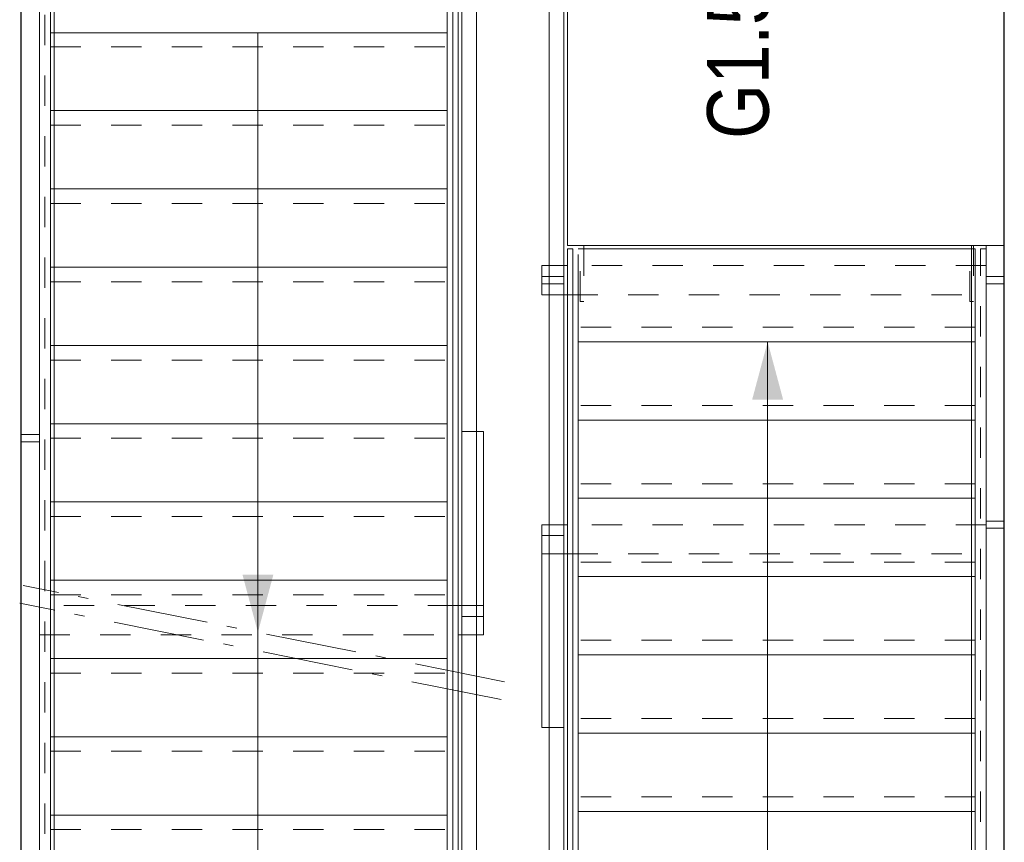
# Model space of a CAD drawing. Header units: millimetres. Extents: x 164327 to 368283, y 131426 to 274001.
# Tile 28 of 160: x 229923 to 232627, y 258488 to 260748. Entities that reach past the tile are written whole.
import ezdxf

# ---------------------------------------------------------------- set-up
doc = ezdxf.new("R2010")
doc.units = ezdxf.units.MM
doc.header["$LTSCALE"] = 400
for name, pattern in [('HIDDEN', [0.375, 0.25, -0.125]), ('STYLE_01', [0.416641, 0.208282, -0.208359]), ('STYLE_06', [1.041641, 0.625, -0.208282, 0.069427, -0.138931])]:
    doc.linetypes.add(name, pattern=pattern)
for name, color, linetype, lineweight in [('leuning', 43, 'Continuous', 5), ('Lijn-afbreek', 140, 'STYLE_06', 15), ('mat-beton (ihwg)', 5, 'Continuous', 25), ('None', 7, 'Continuous', 9), ('Ruimtenummers', 5, 'Continuous', 25)]:
    doc.layers.add(name, color=color, linetype=linetype, lineweight=lineweight)
doc.layers.add('plafond', color=255, linetype='HIDDEN')
doc.styles.add('Arial Narrow', font='ARIALN.TTF', dxfattribs={"height": 222.25})

# ---------------------------------------------------------------- blocks, each defined once
blk = doc.blocks.new('*U16')
at = {"layer": 'Lijn-afbreek', "color": 43, "linetype": 'Continuous', "lineweight": 9}
for p, q in [((39661.1, 33520), (39901.1, 33520)), ((39876.1, 32430), (39876.1, 33520)), ((39661.1, 32430), (39901.1, 32430))]:
    blk.add_line(p, q, dxfattribs=at)
at = {"layer": 'Lijn-afbreek', "color": 43, "linetype": 'STYLE_01', "lineweight": 9}
blk.add_line((39701.1, 32430), (39701.1, 33520), dxfattribs=at)
blk = doc.blocks.new('*U17')
at = {"layer": 'Lijn-afbreek', "color": 43, "linetype": 'Continuous', "lineweight": 9}
for p, q in [((39206.1, 33520), (39446.1, 33520)), ((39446.1, 32430), (39446.1, 33520)), ((39206.1, 32430), (39446.1, 32430))]:
    blk.add_line(p, q, dxfattribs=at)
at = {"layer": 'Lijn-afbreek', "color": 43, "linetype": 'STYLE_01', "lineweight": 9}
blk.add_line((39486.1, 32430), (39486.1, 33520), dxfattribs=at)
blk = doc.blocks.new('*U18')
at = {"layer": 'Lijn-afbreek', "color": 43, "linetype": 'Continuous', "lineweight": 9}
for p, q in [((38991.1, 33520), (39231.1, 33520)), ((39231.1, 32430), (39231.1, 33520)), ((38991.1, 32430), (39231.1, 32430))]:
    blk.add_line(p, q, dxfattribs=at)
at = {"layer": 'Lijn-afbreek', "color": 43, "linetype": 'STYLE_01', "lineweight": 9}
blk.add_line((39271.1, 32430), (39271.1, 33520), dxfattribs=at)
blk = doc.blocks.new('*U19')
at = {"layer": 'Lijn-afbreek', "color": 43, "linetype": 'Continuous', "lineweight": 9}
for p, q in [((39421.1, 33520), (39661.1, 33520)), ((39661.1, 32430), (39661.1, 33520)), ((39421.1, 32430), (39661.1, 32430))]:
    blk.add_line(p, q, dxfattribs=at)
at = {"layer": 'Lijn-afbreek', "color": 43, "linetype": 'STYLE_01', "lineweight": 9}
blk.add_line((39701.1, 32430), (39701.1, 33520), dxfattribs=at)
blk = doc.blocks.new('*U20')
at = {"layer": 'Lijn-afbreek', "color": 43, "linetype": 'Continuous', "lineweight": 9}
for p, q in [((39876.1, 33520), (40116.1, 33520)), ((40091.1, 32430), (40091.1, 33520)), ((39876.1, 32430), (40116.1, 32430))]:
    blk.add_line(p, q, dxfattribs=at)
at = {"layer": 'Lijn-afbreek', "color": 43, "linetype": 'STYLE_01', "lineweight": 9}
blk.add_line((39916.1, 32430), (39916.1, 33520), dxfattribs=at)
blk = doc.blocks.new('*U21')
at = {"layer": 'Lijn-afbreek', "color": 43, "linetype": 'Continuous', "lineweight": 9}
for p, q in [((40091.1, 33520), (40331.1, 33520)), ((40306.1, 32430), (40306.1, 33520)), ((40091.1, 32430), (40331.1, 32430))]:
    blk.add_line(p, q, dxfattribs=at)
at = {"layer": 'Lijn-afbreek', "color": 43, "linetype": 'STYLE_01', "lineweight": 9}
blk.add_line((40131.1, 32430), (40131.1, 33520), dxfattribs=at)
blk = doc.blocks.new('*U22')
at = {"layer": 'Lijn-afbreek', "color": 43, "linetype": 'Continuous', "lineweight": 9}
for p, q in [((40306.1, 33520), (40546.1, 33520)), ((40521.1, 32430), (40521.1, 33520)), ((40306.1, 32430), (40546.1, 32430))]:
    blk.add_line(p, q, dxfattribs=at)
at = {"layer": 'Lijn-afbreek', "color": 43, "linetype": 'STYLE_01', "lineweight": 9}
blk.add_line((40346.1, 32430), (40346.1, 33520), dxfattribs=at)
blk = doc.blocks.new('*U23')
at = {"layer": 'Lijn-afbreek', "color": 43, "linetype": 'Continuous', "lineweight": 9}
for p, q in [((40521.1, 33520), (40761.1, 33520)), ((40776.1, 32430), (40776.1, 33520)), ((40521.1, 32430), (40776.1, 32430))]:
    blk.add_line(p, q, dxfattribs=at)
at = {"layer": 'Lijn-afbreek', "color": 43, "linetype": 'STYLE_01', "lineweight": 9}
blk.add_line((40561.1, 32430), (40561.1, 33520), dxfattribs=at)
blk = doc.blocks.new('*U25')
at = {"layer": 'Lijn-afbreek', "color": 8, "linetype": 'STYLE_01', "lineweight": 5}
blk.add_line((39396.1, 34970), (39396.1, 33880), dxfattribs=at)
at = {"layer": 'Lijn-afbreek', "color": 8, "linetype": 'Continuous', "lineweight": 5}
for p, q in [((39436.1, 34970), (39436.1, 33880)), ((39676.1, 34970), (39436.1, 34970)), ((39676.1, 33880), (39436.1, 33880))]:
    blk.add_line(p, q, dxfattribs=at)
blk = doc.blocks.new('*U26')
at = {"layer": 'Lijn-afbreek', "color": 140, "linetype": 'STYLE_01', "lineweight": 15}
blk.add_line((39826.1, 34970), (39826.1, 33880), dxfattribs=at)
at = {"layer": 'Lijn-afbreek', "color": 140, "linetype": 'Continuous', "lineweight": 15}
for p, q in [((39866.1, 34970), (39866.1, 33880)), ((40106.1, 34970), (39866.1, 34970)), ((40106.1, 33880), (39866.1, 33880))]:
    blk.add_line(p, q, dxfattribs=at)
blk = doc.blocks.new('*U27')
at = {"layer": 'Lijn-afbreek', "color": 140, "linetype": 'STYLE_01', "lineweight": 15}
blk.add_line((40041.1, 34970), (40041.1, 33880), dxfattribs=at)
at = {"layer": 'Lijn-afbreek', "color": 140, "linetype": 'Continuous', "lineweight": 15}
for p, q in [((40081.1, 34970), (40081.1, 33880)), ((40321.1, 34970), (40081.1, 34970)), ((40321.1, 33880), (40081.1, 33880))]:
    blk.add_line(p, q, dxfattribs=at)
blk = doc.blocks.new('*U28')
at = {"layer": 'Lijn-afbreek', "color": 140, "linetype": 'STYLE_01', "lineweight": 15}
blk.add_line((40256.1, 34970), (40256.1, 33880), dxfattribs=at)
at = {"layer": 'Lijn-afbreek', "color": 140, "linetype": 'Continuous', "lineweight": 15}
for p, q in [((40296.1, 34970), (40296.1, 33880)), ((40536.1, 34970), (40296.1, 34970)), ((40536.1, 33880), (40296.1, 33880))]:
    blk.add_line(p, q, dxfattribs=at)
blk = doc.blocks.new('*U29')
at = {"layer": 'Lijn-afbreek', "color": 140, "linetype": 'STYLE_01', "lineweight": 15}
blk.add_line((40471.1, 34970), (40471.1, 33880), dxfattribs=at)
at = {"layer": 'Lijn-afbreek', "color": 140, "linetype": 'Continuous', "lineweight": 15}
for p, q in [((40511.1, 34970), (40511.1, 33880)), ((40751.1, 34970), (40511.1, 34970)), ((40751.1, 33880), (40511.1, 33880))]:
    blk.add_line(p, q, dxfattribs=at)
blk = doc.blocks.new('*U30')
at = {"layer": 'Lijn-afbreek', "color": 140, "linetype": 'STYLE_01', "lineweight": 15}
blk.add_line((40686.1, 34970), (40686.1, 33880), dxfattribs=at)
at = {"layer": 'Lijn-afbreek', "color": 140, "linetype": 'Continuous', "lineweight": 15}
for p, q in [((40726.1, 34970), (40726.1, 33880)), ((40966.1, 34970), (40726.1, 34970)), ((40966.1, 33880), (40726.1, 33880))]:
    blk.add_line(p, q, dxfattribs=at)
blk = doc.blocks.new('*U31')
at = {"layer": 'Lijn-afbreek', "color": 140, "linetype": 'STYLE_01', "lineweight": 15}
blk.add_line((40901.1, 34970), (40901.1, 33880), dxfattribs=at)
at = {"layer": 'Lijn-afbreek', "color": 140, "linetype": 'Continuous', "lineweight": 15}
for p, q in [((40941.1, 34970), (40941.1, 33880)), ((41181.1, 34970), (40941.1, 34970)), ((41181.1, 33880), (40941.1, 33880))]:
    blk.add_line(p, q, dxfattribs=at)
blk = doc.blocks.new('*U32')
at = {"layer": 'Lijn-afbreek', "color": 43, "linetype": 'STYLE_01', "lineweight": 9}
blk.add_line((41331.1, 34970), (41331.1, 33880), dxfattribs=at)
at = {"layer": 'Lijn-afbreek', "color": 43, "linetype": 'Continuous', "lineweight": 9}
for p, q in [((41586.1, 34970), (41345.7, 34970)), ((41370, 34970), (41370, 33880)), ((41586.1, 34970), (41586.1, 33880)), ((41586.1, 33880), (41345.7, 33880))]:
    blk.add_line(p, q, dxfattribs=at)
blk = doc.blocks.new('*U33')
at = {"layer": 'Lijn-afbreek', "color": 8, "linetype": 'STYLE_01', "lineweight": 5}
blk.add_line((38966.1, 34970), (38966.1, 33880), dxfattribs=at)
at = {"layer": 'Lijn-afbreek', "color": 8, "linetype": 'Continuous', "lineweight": 5}
for p, q in [((39006.1, 34970), (39006.1, 33880)), ((39246.1, 34970), (39006.1, 34970)), ((39246.1, 33880), (39006.1, 33880))]:
    blk.add_line(p, q, dxfattribs=at)
blk = doc.blocks.new('*U34')
at = {"layer": 'Lijn-afbreek', "color": 43, "linetype": 'Continuous', "lineweight": 9}
for p, q in [((38536.1, 34970), (38536.1, 33880)), ((38816.1, 34970), (38536.1, 34970)), ((38816.1, 33880), (38536.1, 33880))]:
    blk.add_line(p, q, dxfattribs=at)
blk = doc.blocks.new('*U35')
at = {"layer": 'Lijn-afbreek', "color": 8, "linetype": 'STYLE_01', "lineweight": 5}
blk.add_line((38751.1, 34970), (38751.1, 33880), dxfattribs=at)
at = {"layer": 'Lijn-afbreek', "color": 8, "linetype": 'Continuous', "lineweight": 5}
for p, q in [((38791.1, 34970), (38791.1, 33880)), ((39031.1, 34970), (38791.1, 34970)), ((39031.1, 33880), (38791.1, 33880))]:
    blk.add_line(p, q, dxfattribs=at)
blk = doc.blocks.new('*U36')
at = {"layer": 'Lijn-afbreek', "color": 140, "linetype": 'STYLE_01', "lineweight": 15}
blk.add_line((41116.1, 34970), (41116.1, 33880), dxfattribs=at)
at = {"layer": 'Lijn-afbreek', "color": 140, "linetype": 'Continuous', "lineweight": 15}
for p, q in [((41156.1, 34970), (41156.1, 33880)), ((41396.1, 34970), (41156.1, 34970)), ((41396.1, 33880), (41156.1, 33880))]:
    blk.add_line(p, q, dxfattribs=at)
blk = doc.blocks.new('*U37')
at = {"layer": 'Lijn-afbreek', "color": 8, "linetype": 'STYLE_01', "lineweight": 5}
blk.add_line((39181.1, 34970), (39181.1, 33880), dxfattribs=at)
at = {"layer": 'Lijn-afbreek', "color": 8, "linetype": 'Continuous', "lineweight": 5}
for p, q in [((39221.1, 34970), (39221.1, 33880)), ((39461.1, 34970), (39221.1, 34970)), ((39461.1, 33880), (39221.1, 33880))]:
    blk.add_line(p, q, dxfattribs=at)
blk = doc.blocks.new('*U38')
at = {"layer": 'Lijn-afbreek', "color": 8, "linetype": 'STYLE_01', "lineweight": 5}
blk.add_line((39611.1, 34970), (39611.1, 33880), dxfattribs=at)
at = {"layer": 'Lijn-afbreek', "color": 8, "linetype": 'Continuous', "lineweight": 5}
blk.add_line((39651.1, 34970), (39651.1, 33880), dxfattribs=at)
at = {"layer": 'Lijn-afbreek', "color": 43, "linetype": 'Continuous', "lineweight": 9}
for p, q in [((39891.1, 34970), (39651.1, 34970)), ((39891.1, 33880), (39651.1, 33880))]:
    blk.add_line(p, q, dxfattribs=at)
at = {"layer": 'None', "color": 7}
for name in ['*U34', '*U35', '*U33', '*U37', '*U25', '*U26', '*U27', '*U28', '*U29', '*U30', '*U31', '*U36', '*U32']:
    blk.add_blockref(name, (0, 0), dxfattribs=at)
blk = doc.blocks.new('*U41')
at = {"layer": 'leuning', "color": 140, "linetype": 'Continuous', "lineweight": 15}
for points in [[(38617, 35050), (38617, 35000), (38637, 35000), (38637, 35050)], [(40246.1, 35050), (40246.1, 35000), (40266.1, 35000), (40266.1, 35050)], [(41486.1, 35050), (41486.1, 35000), (41506.1, 35000), (41506.1, 35050)], [(38526.1, 35000), (41596.1, 35000), (41596.1, 34960), (38526.1, 34960)]]:
    blk.add_lwpolyline(points, close=True, dxfattribs=at)
blk = doc.blocks.new('*U42')
at = {"layer": 'leuning', "color": 140, "linetype": 'Continuous', "lineweight": 15}
for points in [[(38526.1, 32440), (40786.1, 32440), (40786.1, 32400), (38526.1, 32400)], [(38617, 32350), (38617, 32400), (38637, 32400), (38637, 32350)], [(40008.7, 32350), (40008.7, 32400), (40028.7, 32400), (40028.7, 32350)], [(40680.4, 32350), (40680.4, 32400), (40700.4, 32400), (40700.4, 32350)]]:
    blk.add_lwpolyline(points, close=True, dxfattribs=at)
blk = doc.blocks.new('*U43')
at = {"layer": 'Lijn-afbreek', "lineweight": 15}
for p, q in [((39538.4, 33732.2), (39802.8, 35054.3)), ((39587.4, 33722.4), (39851.8, 35044.5))]:
    blk.add_line(p, q, dxfattribs=at)
at = {"layer": 'Lijn-afbreek', "color": 8, "linetype": 'Continuous', "lineweight": 5}
for p, q in [((41371.1, 34400), (38791.1, 34400)), ((41371.1, 34400), (39722.9, 34400)), ((39016.1, 33000), (40521.1, 33000))]:
    blk.add_line(p, q, dxfattribs=at)
at = {"layer": 'Lijn-afbreek', "color": 43, "linetype": 'STYLE_01', "lineweight": 9}
for points in [[(38536.1, 35000), (41586.1, 35000), (41586.1, 34985), (38536.1, 34985)], [(39716.4, 35000), (39716.4, 33850), (39796.4, 33850), (39796.4, 35000)], [(40018.7, 32400), (40018.7, 33550), (39938.7, 33550), (39938.7, 32400)], [(40730.4, 32400), (40730.4, 33550), (40650.4, 33550), (40650.4, 32400)], [(38536.1, 32415), (40776.1, 32415), (40776.1, 32400), (38536.1, 32400)]]:
    blk.add_lwpolyline(points, close=True, dxfattribs=at)
at = {"layer": 'Lijn-afbreek', "color": 43, "linetype": 'Continuous', "lineweight": 9}
for points in [[(38536.1, 33850), (41586.1, 33850), (41586.1, 33865), (38536.1, 33865)], [(39716.4, 33780), (39716.4, 33850), (39796.4, 33850), (39796.4, 33780)], [(40274.7, 33780), (40274.7, 33840), (39766.4, 33840), (39766.4, 33780)], [(40018.7, 33620), (40018.7, 33550), (39938.7, 33550), (39938.7, 33620)], [(40730.4, 33620), (40730.4, 33550), (40650.4, 33550), (40650.4, 33620)], [(40776.1, 33550), (40776.1, 33535), (39716.7, 33535), (38536.1, 33535), (38536.1, 33550), (39688.7, 33550)]]:
    blk.add_lwpolyline(points, close=True, dxfattribs=at)
at = {"layer": 'Lijn-afbreek', "color": 140, "linetype": 'Continuous', "lineweight": 15}
for points in [[(39988.7, 33620), (39988.7, 33560), (39461.7, 33560), (39461.7, 33620)], [(40700.4, 33620), (40700.4, 33560), (40680.4, 33560), (40680.4, 33620)]]:
    blk.add_lwpolyline(points, close=True, dxfattribs=at)
at = {"layer": 'Lijn-afbreek', "color": 8, "lineweight": 5}
for points in [[(39722.9, 34400), (39881.7, 34442.5), (39881.7, 34357.5)], [(40521.1, 33000), (40362.4, 32957.5), (40362.4, 33042.5)]]:
    blk.add_solid(points, dxfattribs=at)
at = {"layer": 'None', "color": 43, "linetype": 'Continuous', "lineweight": 9}
for p, q in [((38526.1, 33840), (40301.1, 33840)), ((38566.1, 33800), (40301.1, 33800))]:
    blk.add_line(p, q, dxfattribs=at)
at = {"layer": 'None', "color": 140, "linetype": 'Continuous', "lineweight": 15}
for p, q in [((40301.1, 33840), (41596.1, 33840)), ((40301.1, 33800), (41556.1, 33800)), ((40705.4, 33600), (38566.1, 33600)), ((41556.1, 33600), (40705.4, 33600)), ((40705.4, 33560), (38526.1, 33560)), ((41596.1, 33560), (40705.4, 33560))]:
    blk.add_line(p, q, dxfattribs=at)
at = {"layer": 'None', "color": 43, "lineweight": 9}
blk.add_lwpolyline([(40786.1, 32350), (40786.1, 33550), (41596.1, 33550)], dxfattribs=at)
at = {"layer": 'None', "color": 43, "linetype": 'STYLE_01', "lineweight": 9}
for points in [[(40632, 33505), (40632, 33515), (40786.1, 33515), (40786.1, 33505)], [(40632, 32435), (40632, 32445), (40786.1, 32445), (40786.1, 32435)]]:
    blk.add_lwpolyline(points, close=True, dxfattribs=at)
at = {"layer": 'leuning', "color": 7}
for name in ['*U41', '*U42']:
    blk.add_blockref(name, (0, 0), dxfattribs=at)
at = {"layer": 'None', "color": 7}
for name in ['*U38', '*U18', '*U17', '*U19', '*U16', '*U20', '*U21', '*U22', '*U23']:
    blk.add_blockref(name, (0, 0), dxfattribs=at)
blk = doc.blocks.new('plat E1')
at = {"layer": 'mat-beton (ihwg)', "lineweight": 25}
for p, q in [((5600, 1831.7), (5600, 6831.7)), ((8300, 1831.7), (8299.7, 6831.9))]:
    blk.add_line(p, q, dxfattribs=at)
at = {"layer": 'None', "color": 7, "rotation": 90}
blk.add_blockref('*U43', (40650, -35859.4), dxfattribs=at)
at = {"layer": 'Ruimtenummers', "insert": (7483.7, 5219.1), "char_height": 169.33, "attachment_point": 1, "rotation": 90, "style": 'Arial Narrow'}
blk.add_mtext('G1.53', dxfattribs=at)

msp = doc.modelspace()

# ---------------------------------------------------------------- block references
at = {"layer": 'plafond'}
msp.add_blockref('plat E1', (224326.97992, 255201.08207), dxfattribs=at)

doc.saveas('drawing.dxf')
